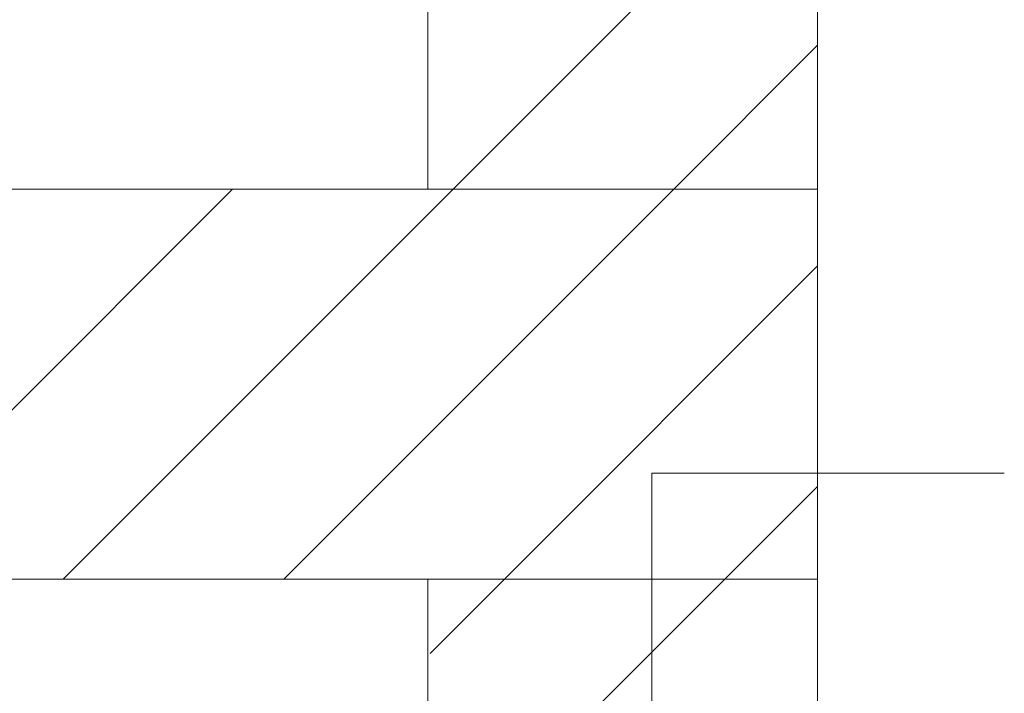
# Model space of a CAD drawing. Extents: x -620 to 300, y 62 to 1112.
# Tile 248 of 256: x 164.86 to 171.17, y 881.57 to 885.89. Entities that reach past the tile are written whole.
import ezdxf
from ezdxf.lldxf.tags import DXFTag

# ---------------------------------------------------------------- set-up
doc = ezdxf.new("R2010")
doc.units = 0
doc.layers.get('0').update_dxf_attribs({"lineweight": 13})
doc.layers.add('E_Detail_Beschriftung', color=7, linetype='Continuous', lineweight=13, true_color=0x009900)
doc.layers.add('E_Detail_Wandschraffur', color=7, linetype='Continuous', lineweight=5, true_color=0xc0c0c0)
doc.layers.add('E_Detail_Linie_Text_Bem', color=7, linetype='Continuous', lineweight=13)
doc.styles.get("Standard").update_dxf_attribs({"font": 'ARIALN.TTF'})
tags = doc.linetypes.add('fein_strichliert', pattern=[4, 1, -2, 1]).pattern_tags.tags
tags[8:9] = [DXFTag(74, 4), DXFTag(75, 0), DXFTag(340, '0'), DXFTag(46, 0.0), DXFTag(50, 0.0), DXFTag(44, 0.0), DXFTag(45, 0.0)]
tags[6:7] = [DXFTag(74, 4), DXFTag(75, 0), DXFTag(340, '0'), DXFTag(46, 0.0), DXFTag(50, 0.0), DXFTag(44, 0.0), DXFTag(45, 0.0)]
tags[4:5] = [DXFTag(74, 4), DXFTag(75, 0), DXFTag(340, '0'), DXFTag(46, 0.0), DXFTag(50, 0.0), DXFTag(44, 0.0), DXFTag(45, 0.0)]

# ---------------------------------------------------------------- blocks, each defined once
blk = doc.blocks.new('Referenz-A06G9S0M8I')
at = {"layer": 'E_Detail_Linie_Text_Bem', "linetype": 'Continuous', "ltscale": 0.13}
for p, q in [((167.4758, 884.7994), (167.4758, 888.9338)), ((169.9758, 888.9338), (169.9758, 884.7994)), ((169.9758, 884.7994), (118.6487, 884.7994)), ((169.9758, 884.7994), (167.4758, 884.7994)), ((169.9758, 882.2994), (169.9758, 884.7994)), ((118.6487, 882.2994), (167.4758, 882.2994)), ((129.0411, 882.2994), (169.9758, 882.2994)), ((167.4758, 882.2994), (169.9758, 882.2994)), ((167.4758, 870.4994), (167.4758, 882.2994)), ((169.9758, 882.2994), (169.9758, 842.2994))]:
    blk.add_line(p, q, dxfattribs=at)
at = {"layer": 'E_Detail_Linie_Text_Bem', "color": 0, "linetype": 'Continuous', "ltscale": 0.13}
for p, q in [((168.9126, 881.3303), (168.9126, 882.9784)), ((168.9126, 882.9784), (171.1733, 882.9784))]:
    blk.add_line(p, q, dxfattribs=at)
at = {"layer": 'E_Detail_Wandschraffur', "linetype": 'fein_strichliert', "ltscale": 0.13}
for p, q in [((167.6393, 884.7994), (169.9758, 887.1358)), ((165.1393, 882.2994), (167.6393, 884.7994)), ((167.9678, 882.2994), (169.9758, 884.3074)), ((167.4913, 881.8229), (167.9678, 882.2994))]:
    blk.add_line(p, q, dxfattribs=at)
at = {"layer": 'E_Detail_Wandschraffur', "linetype": 'ByBlock', "ltscale": 0.13}
for p, q in [((169.0536, 884.7994), (169.9758, 885.7216)), ((163.7251, 882.2994), (166.2251, 884.7994)), ((166.5536, 882.2994), (169.0536, 884.7994)), ((169.382, 882.2994), (169.9758, 882.8932)), ((168.5572, 881.4746), (169.382, 882.2994))]:
    blk.add_line(p, q, dxfattribs=at)
at = {"layer": 'E_Detail_Beschriftung', "linetype": 'Continuous', "ltscale": 0.13, "insert": (165.0285, 874.1443), "char_height": 1.4, "attachment_point": 1, "rotation": 90}
blk.add_mtext('{\\fArial Narrow;Endtüllen}', dxfattribs=at)

msp = doc.modelspace()

# ---------------------------------------------------------------- block references
at = {"color": 8, "lineweight": 25, "ltscale": 0.25, "true_color": 0x808080}
msp.add_blockref('Referenz-A06G9S0M8I', (0, 0), dxfattribs=at)

doc.saveas('drawing.dxf')
